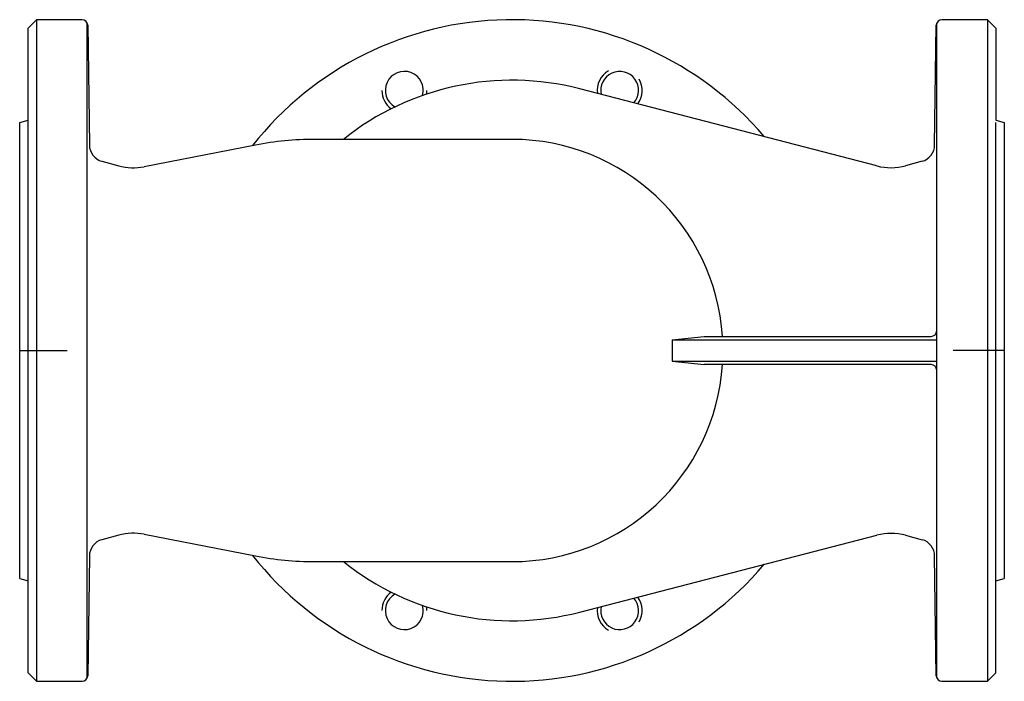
# Model space of a CAD drawing. Extents: x -717 to -367, y -2210 to -1975.
import ezdxf

# ---------------------------------------------------------------- set-up
doc = ezdxf.new("R2010")
doc.units = 0
doc.layers.get('0').update_dxf_attribs({"linetype": 'CONTINUOUS'})

msp = doc.modelspace()

# ---------------------------------------------------------------- linework, layer by layer
at = {"color": 7}
for p, q in [((-714.38, -1978.09), (-711.38, -1975.09)), ((-695.21, -1975.09), (-711.38, -1975.09)), ((-711.38, -1975.09), (-711.38, -2210.09)), ((-693.34, -2208.81), (-693.34, -1976.38)), ((-693.21, -1977.06), (-692.59, -2019.59)), ((-392.16, -2019.59), (-391.54, -1977.06)), ((-391.41, -2208.81), (-391.41, -1976.38)), ((-373.38, -1975.09), (-389.54, -1975.09)), ((-373.38, -1975.09), (-370.38, -1978.09)), ((-373.38, -1975.09), (-373.38, -2210.09)), ((-714.38, -2207.09), (-714.38, -1978.09)), ((-370.38, -1978.09), (-370.38, -2010.79)), ((-412.68, -2027.01), (-518.31, -1999.66)), ((-717.38, -2011.59), (-714.38, -2010.79)), ((-370.38, -2010.79), (-367.38, -2011.59)), ((-370.38, -2207.09), (-370.38, -2011.59)), ((-542.38, -2017.59), (-612.58, -2017.59)), ((-633.57, -2019.61), (-673.16, -2027.31)), ((-688.14, -2025.39), (-682.15, -2027)), ((-396.61, -2025.39), (-402.49, -2026.96)), ((-485.44, -2088.79), (-474.02, -2087.59)), ((-485.44, -2088.79), (-391.41, -2088.79)), ((-485.44, -2088.79), (-485.44, -2096.39)), ((-474.02, -2087.59), (-393.41, -2087.59)), ((-485.44, -2096.39), (-391.41, -2096.39)), ((-485.44, -2096.39), (-474.02, -2097.59)), ((-393.41, -2097.59), (-474.02, -2097.59)), ((-682.15, -2158.19), (-688.14, -2159.8)), ((-673.16, -2157.88), (-633.57, -2165.57)), ((-518.31, -2185.53), (-412.68, -2158.18)), ((-402.49, -2158.22), (-396.61, -2159.8)), ((-692.59, -2165.59), (-693.21, -2208.13)), ((-391.54, -2208.13), (-392.16, -2165.59)), ((-612.58, -2167.59), (-542.38, -2167.59)), ((-717.38, -2173.59), (-714.38, -2174.4)), ((-370.38, -2174.4), (-367.38, -2173.59)), ((-711.38, -2210.09), (-714.38, -2207.09)), ((-370.38, -2207.09), (-373.38, -2210.09)), ((-711.38, -2210.09), (-695.21, -2210.09)), ((-389.54, -2210.09), (-373.38, -2210.09))]:
    msp.add_line(p, q, dxfattribs=at)
at = {"color": 1}
for p, q in [((-717.38, -2173.59), (-717.38, -2011.59)), ((-367.38, -2011.59), (-367.38, -2173.59)), ((-717.38, -2092.59), (-700.49, -2092.59)), ((-367.38, -2092.59), (-385.53, -2092.59))]:
    msp.add_line(p, q, dxfattribs=at)
at = {"color": 7}
for centre, radius, start, end in [((-695.21, -1977.09), 2, 1.0113, 90), ((-542.38, -2092.59), 117.5, 40.2723, 141.7317), ((-389.54, -1977.09), 2, 90, 178.9887), ((-580.64, -2000.21), 6.75, 344.5851, 240.4149), ((-504.11, -2000.21), 8, 120, 187.7451), ((-504.11, -2000.21), 6.75, 318.8071, 192.1622), ((-542.38, -2092.59), 96, 75.4846, 128.6248), ((-504.11, -2000.21), 8, 323.2242, 30), ((-580.64, -2000.21), 8, 180, 234.5055), ((-580.64, -2000.21), 8, 350.4945, 0), ((-612.58, -2127.59), 110, 90, 101), ((-542.38, -2092.59), 75, 3.8226, 90), ((-686.59, -2019.59), 6, 180, 255), ((-398.16, -2019.59), 6, 285, 0), ((-676.97, -2007.68), 20, 255, 281), ((-407.66, -2007.65), 20, 255.4846, 285), ((-393.41, -2085.59), 2, 270, 0), ((-542.38, -2092.59), 75, 270, 356.1774), ((-393.41, -2099.59), 2, 0, 90), ((-676.97, -2177.51), 20, 79, 105), ((-407.66, -2177.54), 20, 75, 104.5154), ((-686.59, -2165.59), 6, 105, 180), ((-398.16, -2165.59), 6, 0, 75), ((-542.38, -2092.59), 117.5, 218.2683, 319.7277), ((-612.58, -2057.59), 110, 259, 270), ((-542.38, -2092.59), 96, 231.3752, 284.5154), ((-580.64, -2184.98), 8, 125.4945, 180), ((-580.64, -2184.98), 6.75, 119.5851, 15.4149), ((-504.11, -2184.98), 8, 330, 36.7758), ((-580.64, -2184.98), 8, 0, 9.5055), ((-504.11, -2184.98), 8, 172.2549, 240), ((-504.11, -2184.98), 6.75, 167.8378, 41.1929), ((-695.21, -2208.09), 2, 270, 358.9887), ((-389.54, -2208.09), 2, 181.0113, 270)]:
    msp.add_arc(centre, radius, start, end, dxfattribs=at)

doc.saveas('drawing.dxf')
